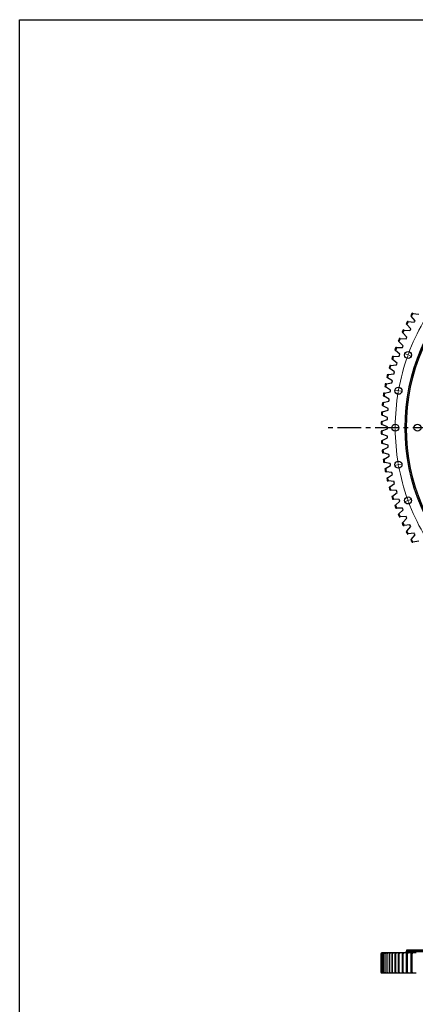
# Model space of a CAD drawing. Header units: millimetres. Extents: x -752 to 10358, y 20926 to 30006.
# Tile 4 of 15: x -752 to 1116, y 25364 to 30006. Entities that reach past the tile are written whole.
import ezdxf

# ---------------------------------------------------------------- set-up
doc = ezdxf.new("R2010")
doc.units = ezdxf.units.MM
doc.header["$LTSCALE"] = 50
doc.linetypes.add('CENTER', pattern=[10.16, 6.35, -1.27, 1.27, -1.27])

msp = doc.modelspace()

# ---------------------------------------------------------------- linework, layer by layer
at = {"color": 7, "linetype": 'Continuous', "lineweight": 25}
for p, q in [((1094.6, 28611.9), (1097.3, 28608.6)), ((1115, 28587.1), (1097.3, 28608.6)), ((1104.9, 28621.7), (1100.7, 28622.4)), ((1104.9, 28621.7), (1132.3, 28617.1)), ((1073.2, 28572.5), (1076.1, 28569.3)), ((1094.7, 28548.6), (1076.1, 28569.3)), ((1083.1, 28582.8), (1078.9, 28583.3)), ((1083.1, 28582.8), (1110.7, 28579.3)), ((1092.7, 28544.6), (1094.7, 28548.6)), ((1110.7, 28579.3), (1112.9, 28583.2)), ((1112.9, 28583.2), (1115, 28587.1)), ((1044.5, 28502.3), (1040.2, 28502.5)), ((1044.5, 28502.3), (1072.3, 28501.1)), ((1053.5, 28532.3), (1056.5, 28529.2)), ((1076, 28509.3), (1056.5, 28529.2)), ((1063, 28542.9), (1058.7, 28543.3)), ((1063, 28542.9), (1090.7, 28540.6)), ((1072.3, 28501.1), (1074.2, 28505.2)), ((1074.2, 28505.2), (1076, 28509.3)), ((1090.7, 28540.6), (1092.7, 28544.6)), ((1027.8, 28460.9), (1023.5, 28460.9)), ((1027.8, 28460.9), (1055.6, 28460.9)), ((1035.5, 28491.2), (1038.6, 28488.3)), ((1059, 28469.2), (1038.6, 28488.3)), ((1055.6, 28460.9), (1057.3, 28465.1)), ((1057.3, 28465.1), (1059, 28469.2)), ((1004.8, 28407.1), (1008.1, 28404.4)), ((1012.8, 28418.9), (1008.5, 28418.7)), ((1012.8, 28418.9), (1040.6, 28420)), ((1019.3, 28449.5), (1022.5, 28446.7)), ((1043.6, 28428.5), (1022.5, 28446.7)), ((1040.6, 28420), (1042.1, 28424.3)), ((1042.1, 28424.3), (1043.6, 28428.5)), ((992.1, 28364.1), (995.5, 28361.6)), ((999.6, 28376.2), (995.4, 28375.9)), ((1018.1, 28345.3), (995.5, 28361.6)), ((999.6, 28376.2), (1027.4, 28378.6)), ((1030, 28387.1), (1008.1, 28404.4)), ((1027.4, 28378.6), (1028.6, 28382.9)), ((1028.6, 28382.9), (1030, 28387.1)), ((981.2, 28320.7), (984.7, 28318.3)), ((988.2, 28333.1), (984, 28332.5)), ((1007.9, 28302.9), (984.7, 28318.3)), ((988.2, 28333.1), (1015.8, 28336.6)), ((1015.8, 28336.6), (1016.9, 28340.9)), ((1016.9, 28340.9), (1018.1, 28345.3)), ((972.1, 28276.8), (975.8, 28274.6)), ((978.6, 28289.5), (974.4, 28288.8)), ((999.6, 28260.2), (975.8, 28274.6)), ((978.6, 28289.5), (1006.1, 28294.1)), ((1006.1, 28294.1), (1007, 28298.5)), ((1007, 28298.5), (1007.9, 28302.9)), ((964.9, 28232.6), (968.6, 28230.5)), ((970.9, 28245.5), (966.7, 28244.6)), ((993.1, 28217.1), (968.6, 28230.5)), ((970.9, 28245.5), (998.1, 28251.3)), ((998.1, 28251.3), (998.8, 28255.7)), ((998.8, 28255.7), (999.6, 28260.2)), ((959.5, 28188.1), (963.4, 28186.2)), ((965, 28201.3), (960.8, 28200.2)), ((988.3, 28173.8), (963.4, 28186.2)), ((965, 28201.3), (991.9, 28208.2)), ((991.9, 28208.2), (992.5, 28212.7)), ((992.5, 28212.7), (993.1, 28217.1)), ((956, 28143.4), (959.9, 28141.7)), ((960.9, 28156.8), (956.8, 28155.6)), ((985.4, 28130.4), (959.9, 28141.7)), ((960.9, 28156.8), (987.6, 28164.9)), ((985.2, 28125.9), (985.4, 28130.4)), ((987.6, 28164.9), (987.9, 28169.4)), ((987.9, 28169.4), (988.3, 28173.8)), ((954.4, 28098.7), (958.4, 28097.1)), ((958.7, 28112.3), (954.7, 28110.9)), ((984.3, 28086.9), (958.4, 28097.1)), ((958.7, 28112.3), (985, 28121.4)), ((984.3, 28082.4), (984.3, 28086.9)), ((984.3, 28077.9), (984.3, 28082.4)), ((985, 28121.4), (985.2, 28125.9)), ((958.4, 28067.6), (954.4, 28066.1)), ((954.7, 28053.9), (958.7, 28052.5)), ((958.4, 28067.6), (984.3, 28077.9)), ((985, 28043.3), (958.7, 28052.5)), ((985.2, 28038.8), (985, 28043.3)), ((985.4, 28034.4), (985.2, 28038.8)), ((959.9, 28023), (956, 28021.3)), ((956.8, 28009.1), (960.9, 28007.9)), ((959.9, 28023), (985.4, 28034.4)), ((987.6, 27999.9), (960.9, 28007.9)), ((963.4, 27978.5), (988.3, 27990.9)), ((987.9, 27995.4), (987.6, 27999.9)), ((988.3, 27990.9), (987.9, 27995.4)), ((963.4, 27978.5), (959.5, 27976.6)), ((960.8, 27964.5), (965, 27963.4)), ((991.9, 27956.5), (965, 27963.4)), ((968.6, 27934.2), (993.1, 27947.6)), ((992.5, 27952.1), (991.9, 27956.5)), ((993.1, 27947.6), (992.5, 27952.1)), ((968.6, 27934.2), (964.9, 27932.2)), ((966.7, 27920.1), (970.9, 27919.2)), ((998.1, 27913.4), (970.9, 27919.2)), ((975.8, 27890.2), (999.6, 27904.6)), ((998.8, 27909), (998.1, 27913.4)), ((999.6, 27904.6), (998.8, 27909)), ((975.8, 27890.2), (972.1, 27887.9)), ((974.4, 27876), (978.6, 27875.3)), ((1006.1, 27870.6), (978.6, 27875.3)), ((984.7, 27846.4), (1007.9, 27861.8)), ((1007, 27866.2), (1006.1, 27870.6)), ((1007.9, 27861.8), (1007, 27866.2)), ((984.7, 27846.4), (981.2, 27844.1)), ((984, 27832.2), (988.2, 27831.7)), ((1015.8, 27828.2), (988.2, 27831.7)), ((995.5, 27803.1), (992.1, 27800.6)), ((995.5, 27803.1), (1018.1, 27819.5)), ((1016.9, 27823.8), (1015.8, 27828.2)), ((1018.1, 27819.5), (1016.9, 27823.8)), ((995.4, 27788.9), (999.6, 27788.5)), ((1027.4, 27786.2), (999.6, 27788.5)), ((1008.1, 27760.3), (1004.8, 27757.6)), ((1008.1, 27760.3), (1030, 27777.6)), ((1028.6, 27781.9), (1027.4, 27786.2)), ((1030, 27777.6), (1028.6, 27781.9)), ((1008.5, 27746.1), (1012.8, 27745.9)), ((1040.6, 27744.7), (1012.8, 27745.9)), ((1022.5, 27718.1), (1019.3, 27715.3)), ((1022.5, 27718.1), (1043.6, 27736.2)), ((1042.1, 27740.5), (1040.6, 27744.7)), ((1043.6, 27736.2), (1042.1, 27740.5)), ((1023.5, 27703.8), (1027.8, 27703.8)), ((1055.6, 27703.8), (1027.8, 27703.8)), ((1038.6, 27676.4), (1035.5, 27673.5)), ((1038.6, 27676.4), (1059, 27695.5)), ((1057.3, 27699.7), (1055.6, 27703.8)), ((1059, 27695.5), (1057.3, 27699.7)), ((1040.2, 27662.3), (1044.5, 27662.5)), ((1072.3, 27663.6), (1044.5, 27662.5)), ((1056.5, 27635.5), (1053.5, 27632.5)), ((1056.5, 27635.5), (1076, 27655.4)), ((1058.7, 27621.5), (1063, 27621.8)), ((1090.7, 27624.1), (1063, 27621.8)), ((1074.2, 27659.5), (1072.3, 27663.6)), ((1076, 27655.4), (1074.2, 27659.5)), ((1092.7, 27620.1), (1090.7, 27624.1)), ((1094.7, 27616.1), (1092.7, 27620.1)), ((1076.1, 27595.4), (1073.2, 27592.2)), ((1076.1, 27595.4), (1094.7, 27616.1)), ((1078.9, 27581.4), (1083.1, 27582)), ((1110.7, 27585.5), (1083.1, 27582)), ((1097.3, 27556.2), (1115, 27577.6)), ((1112.9, 27581.5), (1110.7, 27585.5)), ((1115, 27577.6), (1112.9, 27581.5)), ((1097.3, 27556.2), (1094.6, 27552.9)), ((1100.7, 27542.3), (1104.9, 27543)), ((1132.3, 27547.7), (1104.9, 27543)), ((958.4, 25606.6), (954.4, 25602.6)), ((954.7, 25602.6), (954.4, 25602.6)), ((954.4, 25602.6), (954.4, 25515.6)), ((954.7, 25602.6), (958.7, 25606.6)), ((954.7, 25515.6), (954.7, 25602.6)), ((959.9, 25606.6), (956, 25602.6)), ((956.8, 25602.6), (956, 25602.6)), ((956, 25602.6), (956, 25515.6)), ((956.8, 25602.6), (960.9, 25606.6)), ((956.8, 25515.6), (956.8, 25602.6)), ((958.7, 25606.6), (958.4, 25606.6)), ((959.8, 25606.6), (958.7, 25606.6)), ((963.4, 25606.6), (959.5, 25602.6)), ((960.8, 25602.6), (959.5, 25602.6)), ((959.5, 25602.6), (959.5, 25515.6)), ((960.9, 25606.6), (959.9, 25606.6)), ((960.8, 25602.6), (965, 25606.6)), ((960.8, 25515.6), (960.8, 25602.6)), ((963.2, 25606.6), (960.9, 25606.6)), ((965, 25606.6), (963.4, 25606.6)), ((968.6, 25606.6), (964.9, 25602.6)), ((966.7, 25602.6), (964.9, 25602.6)), ((964.9, 25602.6), (964.9, 25515.6)), ((968.5, 25606.6), (965, 25606.6)), ((966.7, 25602.6), (970.9, 25606.6)), ((966.7, 25515.6), (966.7, 25602.6)), ((970.9, 25606.6), (968.6, 25606.6)), ((975.6, 25606.6), (970.9, 25606.6)), ((975.8, 25606.6), (972.1, 25602.6)), ((974.4, 25602.6), (972.1, 25602.6)), ((972.1, 25602.6), (972.1, 25515.6)), ((974.4, 25602.6), (978.6, 25606.6)), ((974.4, 25515.6), (974.4, 25602.6)), ((978.6, 25606.6), (975.8, 25606.6)), ((984.5, 25606.6), (978.6, 25606.6)), ((984.7, 25606.6), (981.2, 25602.6)), ((984, 25602.6), (981.2, 25602.6)), ((981.2, 25602.6), (981.2, 25515.6)), ((984, 25602.6), (988.2, 25606.6)), ((984, 25515.6), (984, 25602.6)), ((988.2, 25606.6), (984.7, 25606.6)), ((995.3, 25606.6), (988.2, 25606.6)), ((995.5, 25606.6), (992.1, 25602.6)), ((995.4, 25602.6), (992.1, 25602.6)), ((992.1, 25602.6), (992.1, 25515.6)), ((995.4, 25602.6), (999.6, 25606.6)), ((995.4, 25515.6), (995.4, 25602.6)), ((999.6, 25606.6), (995.5, 25606.6)), ((1008, 25606.6), (999.6, 25606.6)), ((1008.1, 25606.6), (1004.8, 25602.6)), ((1008.5, 25602.6), (1004.8, 25602.6)), ((1004.8, 25602.6), (1004.8, 25515.6)), ((1012.8, 25606.6), (1008.1, 25606.6)), ((1008.5, 25602.6), (1012.8, 25606.6)), ((1008.5, 25515.6), (1008.5, 25602.6)), ((1022.3, 25606.6), (1012.8, 25606.6)), ((1022.5, 25606.6), (1019.3, 25602.6)), ((1023.5, 25602.6), (1019.3, 25602.6)), ((1019.3, 25602.6), (1019.3, 25515.6)), ((1027.8, 25606.6), (1022.5, 25606.6)), ((1023.5, 25602.6), (1027.8, 25606.6)), ((1023.5, 25515.6), (1023.5, 25602.6)), ((1038.5, 25606.6), (1027.8, 25606.6)), ((1038.6, 25606.6), (1035.5, 25602.6)), ((1035.5, 25602.6), (1035.5, 25515.6)), ((1040.2, 25602.6), (1035.5, 25602.6)), ((1044.5, 25606.6), (1038.6, 25606.6)), ((1040.2, 25602.6), (1044.5, 25606.6)), ((1040.2, 25515.6), (1040.2, 25602.6)), ((1056.3, 25606.6), (1044.5, 25606.6)), ((1056.5, 25606.6), (1053.5, 25602.6)), ((1058.7, 25602.6), (1053.5, 25602.6)), ((1053.5, 25602.6), (1053.5, 25515.6)), ((1063, 25606.6), (1056.5, 25606.6)), ((1058.7, 25602.6), (1063, 25606.6)), ((1058.7, 25515.6), (1058.7, 25602.6)), ((1075.9, 25606.6), (1063, 25606.6)), ((1074.4, 25612.1), (1068.4, 25606.7)), ((1076.1, 25606.6), (1073.2, 25602.6)), ((1073.2, 25602.6), (1073.2, 25515.6)), ((1078.9, 25602.6), (1073.2, 25602.6)), ((2973.4, 25612.1), (1074.4, 25612.1)), ((1074.9, 25619.6), (1074.9, 25612.6)), ((2972.9, 25619.6), (1074.9, 25619.6)), ((2972.9, 25612.6), (1074.9, 25612.6)), ((1074.9, 25606.7), (1074.9, 25606.6)), ((1083.1, 25606.6), (1076.1, 25606.6)), ((1078.9, 25602.6), (1083.1, 25606.6)), ((1078.9, 25515.6), (1078.9, 25602.6)), ((1081.9, 25612.6), (1081.9, 25612.1)), ((1097.1, 25606.6), (1083.1, 25606.6)), ((1097.3, 25606.6), (1094.6, 25602.6)), ((1094.6, 25602.6), (1094.6, 25515.6)), ((1100.7, 25602.6), (1094.6, 25602.6)), ((1104.9, 25606.6), (1097.3, 25606.6)), ((1100.7, 25602.6), (1104.9, 25606.6)), ((1100.7, 25515.6), (1100.7, 25602.6)), ((1120, 25606.6), (1104.9, 25606.6)), ((954.4, 25515.6), (958.4, 25511.6)), ((954.7, 25515.6), (954.4, 25515.6)), ((958.7, 25511.6), (954.7, 25515.6)), ((956, 25515.6), (959.9, 25511.6)), ((956.8, 25515.6), (956, 25515.6)), ((960.9, 25511.6), (956.8, 25515.6)), ((958.7, 25511.6), (958.4, 25511.6)), ((959.8, 25511.6), (958.7, 25511.6)), ((959.5, 25515.6), (963.4, 25511.6)), ((960.8, 25515.6), (959.5, 25515.6)), ((960.9, 25511.6), (959.9, 25511.6)), ((965, 25511.6), (960.8, 25515.6)), ((963.2, 25511.6), (960.9, 25511.6)), ((965, 25511.6), (963.4, 25511.6)), ((964.9, 25515.6), (968.6, 25511.6)), ((966.7, 25515.6), (964.9, 25515.6)), ((968.5, 25511.6), (965, 25511.6)), ((970.9, 25511.6), (966.7, 25515.6)), ((970.9, 25511.6), (968.6, 25511.6)), ((975.5, 25511.6), (970.9, 25511.6)), ((972.1, 25515.6), (975.8, 25511.6)), ((974.4, 25515.6), (972.1, 25515.6)), ((978.6, 25511.6), (974.4, 25515.6)), ((978.6, 25511.6), (975.8, 25511.6)), ((984.5, 25511.6), (978.6, 25511.6)), ((981.2, 25515.6), (984.7, 25511.6)), ((984, 25515.6), (981.2, 25515.6)), ((988.2, 25511.6), (984, 25515.6)), ((988.2, 25511.6), (984.7, 25511.6)), ((995.3, 25511.6), (988.2, 25511.6)), ((992.1, 25515.6), (995.5, 25511.6)), ((995.4, 25515.6), (992.1, 25515.6)), ((999.6, 25511.6), (995.4, 25515.6)), ((999.6, 25511.6), (995.5, 25511.6)), ((1008, 25511.6), (999.6, 25511.6)), ((1004.8, 25515.6), (1008.1, 25511.6)), ((1008.5, 25515.6), (1004.8, 25515.6)), ((1012.8, 25511.6), (1008.1, 25511.6)), ((1012.8, 25511.6), (1008.5, 25515.6)), ((1022.3, 25511.6), (1012.8, 25511.6)), ((1019.3, 25515.6), (1022.5, 25511.6)), ((1023.5, 25515.6), (1019.3, 25515.6)), ((1027.8, 25511.6), (1022.5, 25511.6)), ((1027.8, 25511.6), (1023.5, 25515.6)), ((1038.5, 25511.6), (1027.8, 25511.6)), ((1040.2, 25515.6), (1035.5, 25515.6)), ((1035.5, 25515.6), (1038.6, 25511.6)), ((1044.5, 25511.6), (1038.6, 25511.6)), ((1044.5, 25511.6), (1040.2, 25515.6)), ((1056.3, 25511.6), (1044.5, 25511.6)), ((1053.5, 25515.6), (1056.5, 25511.6)), ((1058.7, 25515.6), (1053.5, 25515.6)), ((1063, 25511.6), (1056.5, 25511.6)), ((1063, 25511.6), (1058.7, 25515.6)), ((1075.9, 25511.6), (1063, 25511.6)), ((1078.9, 25515.6), (1073.2, 25515.6)), ((1073.2, 25515.6), (1076.1, 25511.6)), ((1083.1, 25511.6), (1076.1, 25511.6)), ((1083.1, 25511.6), (1078.9, 25515.6)), ((1097.1, 25511.6), (1083.1, 25511.6)), ((1094.6, 25515.6), (1097.3, 25511.6)), ((1100.7, 25515.6), (1094.6, 25515.6)), ((1104.9, 25511.6), (1097.3, 25511.6)), ((1104.9, 25511.6), (1100.7, 25515.6)), ((1120, 25511.6), (1104.9, 25511.6))]:
    msp.add_line(p, q, dxfattribs=at)
at = {"color": 0, "linetype": 'Continuous', "lineweight": 18}
for p, q in [((1077.2, 28427), (1064, 28431.7)), ((1081.9, 28425.2), (1079.5, 28426.1)), ((1081.9, 28425.2), (1084.2, 28424.4)), ((1086.6, 28423.5), (1099.7, 28418.7)), ((1031.7, 28257.3), (1017.9, 28259.8)), ((1036.6, 28256.5), (1034.2, 28256.9)), ((1036.6, 28256.5), (1039.1, 28256)), ((1041.6, 28255.6), (1055.3, 28253.2)), ((1016.4, 28082.4), (1002.4, 28082.4)), ((1021.4, 28082.4), (1018.9, 28082.4)), ((1021.4, 28082.4), (1023.9, 28082.4)), ((1026.4, 28082.4), (1040.4, 28082.4)), ((1121.4, 28082.4), (1107.4, 28082.4)), ((1031.7, 27907.4), (1017.9, 27905)), ((1036.6, 27908.3), (1034.2, 27907.9)), ((1036.6, 27908.3), (1039.1, 27908.7)), ((1041.6, 27909.2), (1055.3, 27911.6)), ((1077.2, 27737.8), (1064, 27733)), ((1081.9, 27739.5), (1079.5, 27738.6)), ((1081.9, 27739.5), (1084.2, 27740.4)), ((1086.6, 27741.2), (1099.7, 27746))]:
    msp.add_line(p, q, dxfattribs=at)
at = {"linetype": 'CENTER', "ltscale": 0.35}
msp.add_line((3349.6, 28082.4), (698.2, 28082.4), dxfattribs=at)
msp.add_lwpolyline([(-751.9, 30006), (10358, 30006), (10358, 20926), (-751.9, 20926)], close=True)
at = {"color": 7, "linetype": 'Continuous', "lineweight": 25}
for centre, radius in [((2023.9, 28082.4), 955.5), ((2023.9, 28082.4), 949.5), ((2023.9, 28082.4), 949), ((1081.9, 28425.2), 16.5), ((1036.6, 28256.5), 16.5), ((1021.4, 28082.4), 16.5), ((1126.4, 28082.4), 16.5), ((1036.6, 27908.3), 16.5), ((1081.9, 27739.5), 16.5)]:
    msp.add_circle(centre, radius, dxfattribs=at)
for radius, start, end in [(1069.6, 149.6735, 150.3265), (1065.6, 149.5922, 150.4078), (1069.6, 152.0735, 152.7265), (1065.6, 151.9922, 152.8078), (1069.6, 156.8735, 157.5265), (1065.6, 156.7922, 157.6078), (1069.6, 154.4735, 155.1265), (1065.6, 154.3922, 155.2078), (1069.6, 159.2735, 159.9265), (1065.6, 159.1922, 160.0078), (1069.6, 161.6735, 162.3265), (1065.6, 161.5922, 162.4078), (1069.6, 164.0735, 164.7265), (1065.6, 163.9922, 164.8078), (1069.6, 166.4735, 167.1265), (1065.6, 166.3922, 167.2078), (1069.6, 168.8735, 169.5265), (1065.6, 168.7922, 169.6078), (1069.6, 171.2735, 171.9265), (1065.6, 171.1922, 172.0078), (1069.6, 173.6735, 174.3265), (1065.6, 173.5922, 174.4078), (1069.6, 176.0735, 176.7265), (1065.6, 175.9922, 176.8078), (1069.6, 178.4735, 179.1265), (1065.6, 178.3922, 179.2078), (1069.6, 180.8735, 181.5265), (1065.6, 180.7922, 181.6078), (1069.6, 183.2735, 183.9265), (1065.6, 183.1922, 184.0078), (1069.6, 185.6735, 186.3265), (1065.6, 185.5922, 186.4078), (1069.6, 188.0735, 188.7265), (1065.6, 187.9922, 188.8078), (1069.6, 190.4735, 191.1265), (1065.6, 190.3922, 191.2078), (1069.6, 192.8735, 193.5265), (1065.6, 192.7922, 193.6078), (1065.6, 195.1922, 196.0078), (1069.6, 195.2735, 195.9265), (1069.6, 197.6735, 198.3265), (1065.6, 197.5922, 198.4078), (1069.6, 200.0735, 200.7265), (1065.6, 199.9922, 200.8078), (1069.6, 202.4735, 203.1265), (1065.6, 202.3922, 203.2078), (1069.6, 204.8735, 205.5265), (1065.6, 204.7922, 205.6078), (1069.6, 207.2735, 207.9265), (1065.6, 207.1922, 208.0078), (1069.6, 209.6735, 210.3265), (1065.6, 209.5922, 210.4078)]:
    msp.add_arc((2023.9, 28082.4), radius, start, end, dxfattribs=at)
at = {"color": 0, "linetype": 'Continuous', "lineweight": 18}
for start, end in [(150.2858, 159.7142), (160.2858, 169.7142), (160, 160.1429), (159.8571, 160), (170.2858, 179.7142), (170, 170.1429), (169.8571, 170), (179.8571, 180), (180, 180.1429), (180.2858, 189.7142), (189.8571, 190), (190, 190.1429), (190.2858, 199.7142), (199.8571, 200), (200, 200.1429), (200.2858, 209.7142)]:
    msp.add_arc((2023.9, 28082.4), 1002.5, start, end, dxfattribs=at)

doc.saveas('drawing.dxf')
